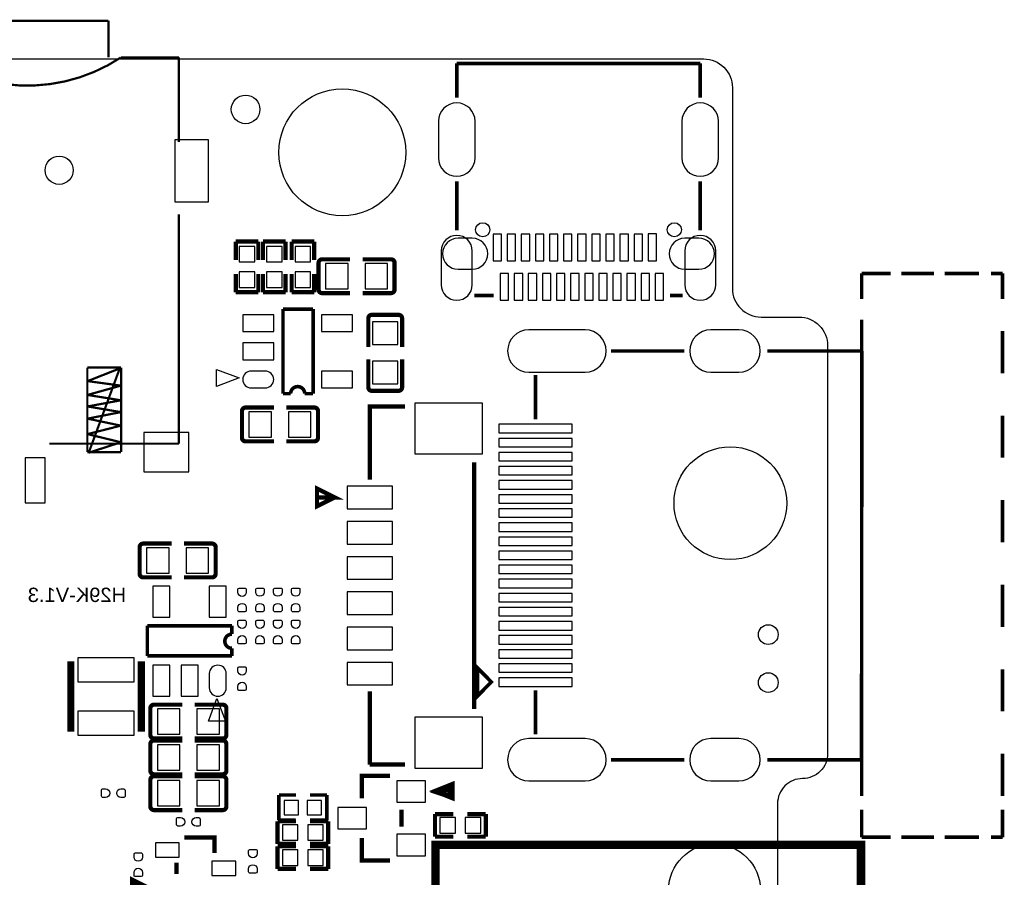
# Model space of a CAD drawing. Extents: x -29.9 to 37.3, y -29.3 to 48.8.
# Tile 8 of 8: x 2.4 to 37.3, y 18.4 to 48.8. Entities that reach past the tile are written whole.
import ezdxf

# ---------------------------------------------------------------- set-up
doc = ezdxf.new("R2010")
doc.units = 0
for name, color, linetype in [('BG_OUTLINE', 5, 'CONTINUOUS'), ('PG_SILKSCREEN_BOTTOM', 173, 'CONTINUOUS'), ('PIN_BOTTOM', 132, 'CONTINUOUS')]:
    doc.layers.add(name, color=color, linetype=linetype)

msp = doc.modelspace()

# ---------------------------------------------------------------- linework, layer by layer
at = {"layer": 'BG_OUTLINE'}
msp.add_lwpolyline([(-29.933138, -21.585428), (-29.933138, 45.35043, -0.414214), (-27.901138, 47.38243), (26.67, 47.38243, -0.414214), (27.686, 46.36643), (27.686, 39.243, 0.414214), (28.702, 38.227), (30.05074, 38.227, -0.414214), (31.06674, 37.211), (31.06674, 22.74443, -0.414214), (30.17774, 21.85543, 0.414214), (29.28874, 20.96643), (29.28874, 17.66443, 0.414214)], format="xyb", dxfattribs=at)
at = {"layer": 'PG_SILKSCREEN_BOTTOM'}
for points, const_width in [([(5.54482, 48.73498), (-6.15442, 48.73498)], 0.07874), ([(5.54482, 47.44466), (5.54482, 48.73498)], 0.07874), ([(8.04672, 44.43476), (8.04672, 47.4345)], 0.07874), ([(17.90446, 47.22368), (17.90446, 46.00448)], 0.127), ([(17.90446, 47.22368), (26.54554, 47.22368)], 0.127), ([(26.54554, 47.22368), (26.54554, 46.00448)], 0.127), ([(17.90446, 43.0403), (17.90446, 41.30294)], 0.127), ([(26.54554, 43.0403), (26.54554, 41.30294)], 0.127), ([(8.04672, 41.86428), (8.04672, 33.73374)], 0.07874), ([(10.064801, 40.904897), (10.064801, 40.254911)], 0.150089), ([(10.864799, 40.904897), (10.064801, 40.904897)], 0.150089), ([(10.864799, 40.254911), (10.864799, 40.904897)], 0.150089), ([(11.030001, 40.904897), (11.829999, 40.904897)], 0.150089), ([(11.030001, 40.254911), (11.030001, 40.904897)], 0.150089), ([(11.829999, 40.904897), (11.829999, 40.254911)], 0.150089), ([(12.046001, 40.904897), (12.046001, 40.254911)], 0.150089), ([(12.845999, 40.904897), (12.046001, 40.904897)], 0.150089), ([(12.845999, 40.254911), (12.845999, 40.904897)], 0.150089), ([(13.002311, 40.147189), (13.002311, 39.202411)], 0.150089), ([(13.129311, 40.274189), (14.121892, 40.274189)], 0.150089), ([(15.572689, 40.274189), (14.563293, 40.274189)], 0.150089), ([(15.699689, 39.202411), (15.699689, 40.147189)], 0.150089), ([(32.27324, 39.77386), (33.30194, 39.77386)], 0.127), ([(32.27324, 39.77386), (32.27324, 38.86962)], 0.127), ([(33.68548, 39.77386), (34.8361, 39.77386)], 0.127), ([(35.21964, 39.77386), (36.43884, 39.77386)], 0.127), ([(37.27196, 39.77386), (36.85794, 39.77386)], 0.127), ([(37.27196, 39.77386), (37.27196, 38.86962)], 0.127), ([(10.064801, 39.105103), (10.064801, 39.755089)], 0.150089), ([(10.864799, 39.755089), (10.864799, 39.105103)], 0.150089), ([(11.030001, 39.755089), (11.030001, 39.105103)], 0.150089), ([(11.829999, 39.105103), (11.829999, 39.755089)], 0.150089), ([(12.046001, 39.105103), (12.046001, 39.755089)], 0.150089), ([(12.845999, 39.755089), (12.845999, 39.105103)], 0.150089), ([(10.864799, 39.105103), (10.064801, 39.105103)], 0.150089), ([(11.030001, 39.105103), (11.829999, 39.105103)], 0.150089), ([(12.845999, 39.105103), (12.046001, 39.105103)], 0.150089), ([(13.129311, 39.075411), (14.121892, 39.075411)], 0.150089), ([(15.572689, 39.075411), (14.563293, 39.075411)], 0.150089), ([(18.52676, 38.989), (19.21256, 38.989)], 0.127), ([(25.4762, 38.989), (25.92324, 38.989)], 0.127), ([(11.739397, 38.509473), (11.739397, 35.509683)], 0.127), ([(12.807696, 38.509473), (11.739397, 38.509473)], 0.127), ([(12.807696, 35.509683), (12.807696, 38.509473)], 0.127), ([(14.767611, 38.178689), (14.767611, 37.169293)], 0.150089), ([(15.839389, 38.305689), (14.894611, 38.305689)], 0.150089), ([(15.966389, 38.178689), (15.966389, 37.169293)], 0.150089), ([(32.27324, 21.2344), (32.27324, 38.1381)], 0.127), ([(37.27196, 36.2331), (37.27196, 37.7317)], 0.127), ([(23.3807, 37.02304), (25.97658, 37.02304)], 0.127), ([(32.27832, 37.02304), (28.92298, 37.02304)], 0.127), ([(32.27832, 37.02304), (32.2707, 22.52218)], 0.127), ([(14.767611, 35.735311), (14.767611, 36.727892)], 0.150089), ([(15.966389, 35.735311), (15.966389, 36.727892)], 0.150089), ([(5.99694, 36.43376), (4.79552, 36.43376)], 0.07874), ([(4.79552, 36.43376), (4.79552, 33.43402)], 0.07874), ([(4.80568, 35.9537), (5.94614, 36.40328)], 0.07874), ([(5.94614, 36.40328), (4.84632, 33.4137)], 0.07874), ([(5.99694, 33.43402), (5.99694, 36.43376)], 0.07874), ([(5.98678, 35.79368), (4.80568, 35.9537)], 0.07874), ([(20.701, 36.1696), (20.701, 34.59988)], 0.127), ([(4.80568, 35.46348), (5.98678, 35.79368)], 0.07874), ([(14.894611, 35.608311), (15.839389, 35.608311)], 0.150089), ([(5.98678, 35.27298), (4.80568, 35.46348)], 0.07874), ([(4.80568, 35.05454), (5.98678, 35.27298)], 0.07874), ([(11.739397, 35.509683), (12.010898, 35.509683)], 0.127), ([(12.510795, 35.509683), (12.807696, 35.509683)], 0.127), ([(5.98678, 34.85388), (4.80568, 35.05454)], 0.07874), ([(10.284511, 34.889389), (10.284511, 33.944611)], 0.150089), ([(10.411511, 35.016389), (11.420907, 35.016389)], 0.150089), ([(12.854889, 35.016389), (11.862308, 35.016389)], 0.150089), ([(12.981889, 33.944611), (12.981889, 34.889389)], 0.150089), ([(14.8209, 32.45231), (14.8209, 35.05073), (16.07058, 35.05073)], 0.1524), ([(4.80568, 34.62274), (5.98678, 34.85388)], 0.07874), ([(5.98678, 34.37382), (4.80568, 34.62274)], 0.07874), ([(37.27196, 33.23336), (37.27196, 34.73196)], 0.127), ([(4.80568, 34.0741), (5.98678, 34.37382)], 0.07874), ([(5.98678, 33.78454), (4.80568, 34.0741)], 0.07874), ([(10.411511, 33.817611), (11.420907, 33.817611)], 0.150089), ([(12.854889, 33.817611), (11.862308, 33.817611)], 0.150089), ([(8.04672, 33.73374), (3.44678, 33.73374)], 0.07874), ([(4.84632, 33.4137), (5.98678, 33.78454)], 0.07874), ([(4.79552, 33.43402), (5.99694, 33.43402)], 0.07874), ([(18.52168, 33.07715), (18.52168, 24.32431)], 0.1524), ([(13.57122, 31.82747), (12.94638, 31.51505), (12.94638, 32.13989), (13.57122, 31.82747), (12.94638, 31.82747)], 0.1524), ([(37.27196, 30.23362), (37.27196, 31.73222)], 0.127), ([(6.652311, 30.063389), (6.652311, 29.118611)], 0.150089), ([(6.779311, 30.190389), (7.788707, 30.190389)], 0.150089), ([(9.222689, 30.190389), (8.230108, 30.190389)], 0.150089), ([(9.349689, 29.118611), (9.349689, 30.063389)], 0.150089), ([(6.779311, 28.991611), (7.788707, 28.991611)], 0.150089), ([(9.222689, 28.991611), (8.230108, 28.991611)], 0.150089), ([(37.27196, 27.23388), (37.27196, 28.73248)], 0.127), ([(6.925107, 27.27391), (6.925107, 26.205612)], 0.127), ([(9.924898, 27.27391), (6.925107, 27.27391)], 0.127), ([(9.924898, 26.97701), (9.924898, 27.27391)], 0.127), ([(6.925107, 26.205612), (9.924898, 26.205612)], 0.127), ([(9.924898, 26.205612), (9.924898, 26.477112)], 0.127), ([(4.211295, 26.014705), (4.211295, 23.515295)], 0.254), ([(6.710705, 26.014705), (6.710705, 23.515295)], 0.254), ([(19.13636, 25.28062), (18.63852, 24.78024), (18.63852, 25.781), (19.13636, 25.28062)], 0.127), ([(37.27196, 24.23414), (37.27196, 25.73274)], 0.127), ([(14.8209, 22.35327), (14.8209, 24.95169)], 0.1524), ([(20.701, 23.42134), (20.701, 24.98344)], 0.127), ([(7.160311, 24.475389), (8.169707, 24.475389)], 0.150089), ([(9.603689, 24.475389), (8.611108, 24.475389)], 0.150089), ([(7.033311, 24.348389), (7.033311, 23.403611)], 0.150089), ([(9.730689, 23.403611), (9.730689, 24.348389)], 0.150089), ([(7.033311, 23.078389), (7.033311, 22.133611)], 0.150089), ([(7.160311, 23.276611), (8.169707, 23.276611)], 0.150089), ([(7.160311, 23.205389), (8.169707, 23.205389)], 0.150089), ([(9.603689, 23.276611), (8.611108, 23.276611)], 0.150089), ([(9.603689, 23.205389), (8.611108, 23.205389)], 0.150089), ([(9.730689, 22.133611), (9.730689, 23.078389)], 0.150089), ([(37.27196, 21.2344), (37.27196, 22.733)], 0.127), ([(16.07058, 22.35327), (14.8209, 22.35327)], 0.1524), ([(23.3807, 22.52218), (25.97658, 22.52218)], 0.127), ([(32.2707, 22.52218), (28.92298, 22.52218)], 0.127), ([(7.160311, 22.006611), (8.169707, 22.006611)], 0.150089), ([(9.603689, 22.006611), (8.611108, 22.006611)], 0.150089), ([(14.539011, 21.147989), (14.539011, 21.948089), (15.539695, 21.948089)], 0.1524), ([(7.033311, 21.808389), (7.033311, 20.863611)], 0.150089), ([(7.160311, 21.935389), (8.169707, 21.935389)], 0.150089), ([(9.603689, 21.935389), (8.611108, 21.935389)], 0.150089), ([(9.730689, 20.863611), (9.730689, 21.808389)], 0.150089), ([(17.123004, 21.4106), (17.758004, 21.6646), (17.758004, 21.1566), (17.123004, 21.4106)], 0.1524), ([(11.5951, 21.2725), (11.5951, 20.3835)], 0.127), ([(12.197105, 21.2725), (11.5951, 21.2725)], 0.127), ([(13.2969, 21.2725), (12.7, 21.2725)], 0.127), ([(13.2969, 20.3835), (13.2969, 21.2725)], 0.127), ([(17.268596, 21.365718), (17.649596, 21.492718), (17.649596, 21.238718), (17.268596, 21.365718)], 0.2032), ([(7.160311, 20.736611), (8.169707, 20.736611)], 0.150089), ([(9.603689, 20.736611), (8.611108, 20.736611)], 0.150089), ([(15.940989, 20.746695), (15.940989, 20.147305)], 0.1524), ([(17.134103, 20.592999), (17.134103, 19.793001)], 0.150089), ([(17.784089, 20.592999), (17.134103, 20.592999)], 0.150089), ([(18.283911, 20.592999), (18.933897, 20.592999)], 0.150089), ([(18.933897, 20.592999), (18.933897, 19.793001)], 0.150089), ([(32.27324, 19.7739), (32.27324, 20.74672)], 0.127), ([(37.27196, 19.7739), (37.27196, 20.74672)], 0.127), ([(11.546103, 20.338999), (11.546103, 19.539001)], 0.150089), ([(12.196089, 20.338999), (11.546103, 20.338999)], 0.150089), ([(11.5951, 20.3835), (12.192, 20.3835)], 0.127), ([(12.695911, 20.338999), (13.345897, 20.338999)], 0.150089), ([(12.7, 20.3835), (13.2969, 20.3835)], 0.127), ([(13.345897, 20.338999), (13.345897, 19.539001)], 0.150089), ([(8.234705, 19.768795), (9.311589, 19.768795), (9.311589, 19.217589)], 0.1524), ([(11.546103, 19.539001), (12.196089, 19.539001)], 0.150089), ([(13.345897, 19.539001), (12.695911, 19.539001)], 0.150089), ([(15.539695, 18.945911), (14.539011, 18.945911), (14.539011, 19.746011)], 0.1524), ([(32.25099, 19.506997), (17.150994, 19.506997), (17.150994, 3.607003), (32.25099, 3.607003), (32.25099, 19.506997)], 0.299999), ([(17.134103, 19.793001), (17.784089, 19.793001)], 0.150089), ([(18.933897, 19.793001), (18.283911, 19.793001)], 0.150089), ([(32.27324, 19.7739), (33.30194, 19.7739)], 0.127), ([(33.68548, 19.7739), (34.8361, 19.7739)], 0.127), ([(35.21964, 19.7739), (36.43884, 19.7739)], 0.127), ([(37.27196, 19.7739), (36.85794, 19.7739)], 0.127), ([(11.546103, 19.449999), (11.546103, 18.650001)], 0.150089), ([(12.196089, 19.449999), (11.546103, 19.449999)], 0.150089), ([(12.695911, 19.449999), (13.345897, 19.449999)], 0.150089), ([(13.345897, 19.449999), (13.345897, 18.650001)], 0.150089), ([(7.960411, 18.869711), (7.960411, 18.468289)], 0.1524), ([(11.546103, 18.650001), (12.196089, 18.650001)], 0.150089), ([(13.345897, 18.650001), (12.695911, 18.650001)], 0.150089), ([(6.385611, 17.769789), (6.385611, 18.267705), (6.885889, 18.018811), (6.385611, 17.769789), (6.487211, 18.168595), (6.685305, 17.968011), (6.385611, 17.769789), (6.586195, 18.069611)], 0.1524)]:
    msp.add_lwpolyline(points, dxfattribs=dict(at, const_width=const_width))
for points, const_width in [([(8.04672, 47.4345), (5.98678, 47.4345, -0.228923), (0.79502, 46.73346)], 0.07874), ([(13.129311, 40.274189, 0.414448), (13.002311, 40.147189)], 0.150089), ([(15.699689, 40.147189, 0.414448), (15.572689, 40.274189)], 0.150089), ([(13.002311, 39.202411, 0.414448), (13.129311, 39.075411)], 0.150089), ([(15.572689, 39.075411, 0.414448), (15.699689, 39.202411)], 0.150089), ([(14.894611, 38.305689, 0.414448), (14.767611, 38.178689)], 0.150089), ([(15.966389, 38.178689, 0.414448), (15.839389, 38.305689)], 0.150089), ([(12.010898, 35.509683, -0.99999), (12.510795, 35.509683)], 0.127), ([(14.767611, 35.735311, 0.414448), (14.894611, 35.608311)], 0.150089), ([(15.839389, 35.608311, 0.414448), (15.966389, 35.735311)], 0.150089), ([(10.411511, 35.016389, 0.414448), (10.284511, 34.889389)], 0.150089), ([(12.981889, 34.889389, 0.414448), (12.854889, 35.016389)], 0.150089), ([(10.284511, 33.944611, 0.414448), (10.411511, 33.817611)], 0.150089), ([(12.854889, 33.817611, 0.414448), (12.981889, 33.944611)], 0.150089), ([(6.779311, 30.190389, 0.414448), (6.652311, 30.063389)], 0.150089), ([(9.349689, 30.063389, 0.414448), (9.222689, 30.190389)], 0.150089), ([(6.652311, 29.118611, 0.414448), (6.779311, 28.991611)], 0.150089), ([(9.222689, 28.991611, 0.414448), (9.349689, 29.118611)], 0.150089), ([(9.924898, 26.477112, -0.99999), (9.924898, 26.97701)], 0.127), ([(7.160311, 24.475389, 0.414448), (7.033311, 24.348389)], 0.150089), ([(9.730689, 24.348389, 0.414448), (9.603689, 24.475389)], 0.150089), ([(7.033311, 23.403611, 0.414448), (7.160311, 23.276611)], 0.150089), ([(9.603689, 23.276611, 0.414448), (9.730689, 23.403611)], 0.150089), ([(7.160311, 23.205389, 0.414448), (7.033311, 23.078389)], 0.150089), ([(9.730689, 23.078389, 0.414448), (9.603689, 23.205389)], 0.150089), ([(7.033311, 22.133611, 0.414448), (7.160311, 22.006611)], 0.150089), ([(9.603689, 22.006611, 0.414448), (9.730689, 22.133611)], 0.150089), ([(7.160311, 21.935389, 0.414448), (7.033311, 21.808389)], 0.150089), ([(9.730689, 21.808389, 0.414448), (9.603689, 21.935389)], 0.150089), ([(7.033311, 20.863611, 0.414448), (7.160311, 20.736611)], 0.150089), ([(9.603689, 20.736611, 0.414448), (9.730689, 20.863611)], 0.150089)]:
    msp.add_lwpolyline(points, format="xyb", dxfattribs=dict(at, const_width=const_width))
for points in [[(9.37895, 35.768001), (9.37895, 36.367999), (10.17905, 36.068)], [(9.69579, 23.891113), (9.095791, 23.891113), (9.39579, 24.691213)]]:
    msp.add_lwpolyline(points, close=True, dxfattribs=at)
at = {"layer": 'PIN_BOTTOM'}
for points in [[(18.5547, 43.87088), (18.5547, 45.17136, 1), (17.25422, 45.17136), (17.25422, 43.87088, 1)], [(27.19578, 43.87088), (27.19578, 45.17136, 1), (25.8953, 45.17136), (25.8953, 43.87088, 1)], [(18.45437, 39.37127), (18.45437, 40.57269, 1), (17.35455, 40.57269), (17.35455, 39.37127, 1)], [(17.95399, 39.92245), (18.45437, 39.92245, 1), (18.45437, 41.02227), (17.95399, 41.02227, 1)], [(25.99563, 39.92245), (26.49601, 39.92245, 1), (26.49601, 41.02227), (25.99563, 41.02227, 1)], [(27.09545, 39.37127), (27.09545, 40.57269, 1), (25.99563, 40.57269), (25.99563, 39.37127, 1)], [(22.45995, 37.77361), (20.46097, 37.77361, 1), (20.46097, 36.27247), (22.45995, 36.27247, 1)], [(27.92095, 37.77361), (26.92273, 37.77361, 1), (26.92273, 36.27247), (27.92095, 36.27247, 1)], [(11.110887, 36.309529), (10.610685, 36.309529, 1), (10.610685, 35.709631), (11.110887, 35.709631, 1)], [(10.137089, 28.468955), (10.137089, 28.570555, -0.375947), (10.185502, 28.612948), (10.401402, 28.612948, -0.364938), (10.437114, 28.570555), (10.437114, 28.468955, -0.999502)], [(10.771911, 28.46926), (10.771911, 28.57086, -0.375947), (10.820324, 28.613252), (11.036224, 28.613252, -0.364938), (11.071936, 28.57086), (11.071936, 28.46926, -0.999502)], [(11.406886, 28.46926), (11.406886, 28.57086, -0.375947), (11.455298, 28.613252), (11.671198, 28.613252, -0.364938), (11.706911, 28.57086), (11.706911, 28.46926, -0.999502)], [(12.041886, 28.46926), (12.041886, 28.57086, -0.375947), (12.090298, 28.613252), (12.306198, 28.613252, -0.364938), (12.341911, 28.57086), (12.341911, 28.46926, -0.999502)], [(10.437114, 27.91874), (10.437114, 27.81714, -0.375947), (10.388702, 27.774748), (10.172802, 27.774748, -0.364938), (10.137089, 27.81714), (10.137089, 27.91874, -0.999502)], [(11.071936, 27.919045), (11.071936, 27.817445, -0.375947), (11.023524, 27.775052), (10.807624, 27.775052, -0.364938), (10.771911, 27.817445), (10.771911, 27.919045, -0.999502)], [(11.706911, 27.919045), (11.706911, 27.817445, -0.375947), (11.658498, 27.775052), (11.442598, 27.775052, -0.364938), (11.406886, 27.817445), (11.406886, 27.919045, -0.999502)], [(12.341911, 27.919045), (12.341911, 27.817445, -0.375947), (12.293498, 27.775052), (12.077598, 27.775052, -0.364938), (12.041886, 27.817445), (12.041886, 27.919045, -0.999502)], [(10.137089, 27.32593), (10.137089, 27.42753, -0.375947), (10.185502, 27.469922), (10.401402, 27.469922, -0.364938), (10.437114, 27.42753), (10.437114, 27.32593, -0.999502)], [(10.772089, 27.32593), (10.772089, 27.42753, -0.375947), (10.820502, 27.469922), (11.036402, 27.469922, -0.364938), (11.072114, 27.42753), (11.072114, 27.32593, -0.999502)], [(11.406886, 27.326285), (11.406886, 27.427885, -0.375947), (11.455298, 27.470278), (11.671198, 27.470278, -0.364938), (11.706911, 27.427885), (11.706911, 27.326285, -0.999502)], [(12.042089, 27.32593), (12.042089, 27.42753, -0.375947), (12.090502, 27.469922), (12.306402, 27.469922, -0.364938), (12.342114, 27.42753), (12.342114, 27.32593, -0.999502)], [(10.437114, 26.775715), (10.437114, 26.674115, -0.375947), (10.388702, 26.631722), (10.172802, 26.631722, -0.364938), (10.137089, 26.674115), (10.137089, 26.775715, -0.999502)], [(11.072114, 26.775715), (11.072114, 26.674115, -0.375947), (11.023702, 26.631722), (10.807802, 26.631722, -0.364938), (10.772089, 26.674115), (10.772089, 26.775715, -0.999502)], [(11.706911, 26.77607), (11.706911, 26.67447, -0.375947), (11.658498, 26.632078), (11.442598, 26.632078, -0.364938), (11.406886, 26.67447), (11.406886, 26.77607, -0.999502)], [(12.342114, 26.775715), (12.342114, 26.674115, -0.375947), (12.293702, 26.631722), (12.077802, 26.631722, -0.364938), (12.042089, 26.674115), (12.042089, 26.775715, -0.999502)], [(9.125052, 25.577101), (9.125052, 25.076899, 1), (9.724949, 25.076899), (9.724949, 25.577101, 1)], [(10.136988, 25.675107), (10.136988, 25.776707, -0.375947), (10.1854, 25.8191), (10.4013, 25.8191, -0.364938), (10.437012, 25.776707), (10.437012, 25.675107, -0.999502)], [(10.437012, 25.124893), (10.437012, 25.023293, -0.375947), (10.3886, 24.9809), (10.1727, 24.9809, -0.364938), (10.136988, 25.023293), (10.136988, 25.124893, -0.999502)], [(22.45995, 23.27275), (20.46097, 23.27275, 1), (20.46097, 21.77161), (22.45995, 21.77161, 1)], [(27.92095, 23.27275), (26.92273, 23.27275, 1), (26.92273, 21.77161), (27.92095, 21.77161, 1)], [(5.439893, 21.185988), (5.338293, 21.185988, -0.375947), (5.2959, 21.2344), (5.2959, 21.4503, -0.364938), (5.338293, 21.486012), (5.439893, 21.486012, -0.999502)], [(5.990107, 21.486012), (6.091707, 21.486012, -0.375947), (6.1341, 21.4376), (6.1341, 21.2217, -0.364938), (6.091707, 21.185988), (5.990107, 21.185988, -0.999502)], [(8.106893, 20.169988), (8.005293, 20.169988, -0.375947), (7.9629, 20.2184), (7.9629, 20.4343, -0.364938), (8.005293, 20.470012), (8.106893, 20.470012, -0.999502)], [(8.657107, 20.470012), (8.758707, 20.470012, -0.375947), (8.8011, 20.4216), (8.8011, 20.2057, -0.364938), (8.758707, 20.169988), (8.657107, 20.169988, -0.999502)], [(10.517988, 19.198107), (10.517988, 19.299707, -0.375947), (10.5664, 19.3421), (10.7823, 19.3421, -0.364938), (10.818012, 19.299707), (10.818012, 19.198107, -0.999502)], [(6.453988, 19.071107), (6.453988, 19.172707, -0.375947), (6.5024, 19.2151), (6.7183, 19.2151, -0.364938), (6.754012, 19.172707), (6.754012, 19.071107, -0.999502)], [(6.754012, 18.520893), (6.754012, 18.419293, -0.375947), (6.7056, 18.3769), (6.4897, 18.3769, -0.364938), (6.453988, 18.419293), (6.453988, 18.520893, -0.999502)], [(10.818012, 18.647893), (10.818012, 18.546293, -0.375947), (10.7696, 18.5039), (10.5537, 18.5039, -0.364938), (10.517988, 18.546293), (10.517988, 18.647893, -0.999502)]]:
    msp.add_lwpolyline(points, format="xyb", close=True, dxfattribs=at)
for points in [[(7.896352, 42.313733), (9.096248, 42.313733), (9.096248, 44.513627), (7.896352, 44.513627)], [(19.4945, 40.2209), (19.4945, 41.17086), (19.19478, 41.17086), (19.19478, 40.2209)], [(19.99488, 40.2209), (19.99488, 41.17086), (19.69516, 41.17086), (19.69516, 40.2209)], [(20.49526, 40.2209), (20.49526, 41.17086), (20.19554, 41.17086), (20.19554, 40.2209)], [(20.99564, 40.2209), (20.99564, 41.17086), (20.69592, 41.17086), (20.69592, 40.2209)], [(21.49602, 40.2209), (21.49602, 41.17086), (21.1963, 41.17086), (21.1963, 40.2209)], [(21.99386, 40.2209), (21.99386, 41.17086), (21.69414, 41.17086), (21.69414, 40.2209)], [(22.49424, 40.2209), (22.49424, 41.17086), (22.19452, 41.17086), (22.19452, 40.2209)], [(22.99462, 40.2209), (22.99462, 41.17086), (22.6949, 41.17086), (22.6949, 40.2209)], [(23.495, 40.2209), (23.495, 41.17086), (23.19528, 41.17086), (23.19528, 40.2209)], [(23.99538, 40.2209), (23.99538, 41.17086), (23.69566, 41.17086), (23.69566, 40.2209)], [(24.49576, 40.2209), (24.49576, 41.17086), (24.19604, 41.17086), (24.19604, 40.2209)], [(24.99614, 40.22344), (24.99614, 41.1734), (24.69642, 41.1734), (24.69642, 40.22344)], [(10.189845, 40.180133), (10.739755, 40.180133), (10.739755, 40.730043), (10.189845, 40.730043)], [(11.704955, 40.730043), (11.155045, 40.730043), (11.155045, 40.180133), (11.704955, 40.180133)], [(12.171045, 40.180133), (12.720955, 40.180133), (12.720955, 40.730043), (12.171045, 40.730043)], [(14.051051, 39.224839), (14.051051, 40.124736), (13.250951, 40.124736), (13.250951, 39.224839)], [(15.451049, 39.224839), (15.451049, 40.124736), (14.650949, 40.124736), (14.650949, 39.224839)], [(10.189845, 39.279957), (10.739755, 39.279957), (10.739755, 39.829867), (10.189845, 39.829867)], [(11.704955, 39.829867), (11.155045, 39.829867), (11.155045, 39.279957), (11.704955, 39.279957)], [(12.171045, 39.279957), (12.720955, 39.279957), (12.720955, 39.829867), (12.171045, 39.829867)], [(19.44624, 39.77132), (19.44624, 38.82136), (19.74596, 38.82136), (19.74596, 39.77132)], [(19.94662, 39.77132), (19.94662, 38.82136), (20.24634, 38.82136), (20.24634, 39.77132)], [(20.44446, 39.77132), (20.44446, 38.82136), (20.74418, 38.82136), (20.74418, 39.77132)], [(20.94484, 39.77132), (20.94484, 38.82136), (21.24456, 38.82136), (21.24456, 39.77132)], [(21.44522, 39.77132), (21.44522, 38.82136), (21.74494, 38.82136), (21.74494, 39.77132)], [(21.9456, 39.77132), (21.9456, 38.82136), (22.24532, 38.82136), (22.24532, 39.77132)], [(22.44598, 39.77132), (22.44598, 38.82136), (22.7457, 38.82136), (22.7457, 39.77132)], [(22.94636, 39.77132), (22.94636, 38.82136), (23.24608, 38.82136), (23.24608, 39.77132)], [(23.4442, 39.77132), (23.4442, 38.82136), (23.74392, 38.82136), (23.74392, 39.77132)], [(23.94458, 39.77132), (23.94458, 38.82136), (24.2443, 38.82136), (24.2443, 39.77132)], [(24.44496, 39.77132), (24.44496, 38.82136), (24.74468, 38.82136), (24.74468, 39.77132)], [(24.94534, 39.77132), (24.94534, 38.82136), (25.24506, 38.82136), (25.24506, 39.77132)], [(10.310736, 38.309525), (10.310736, 37.709627), (11.410836, 37.709627), (11.410836, 38.309525)], [(13.110832, 38.309525), (13.110832, 37.709627), (14.210932, 37.709627), (14.210932, 38.309525)], [(15.816948, 38.057049), (14.917052, 38.057049), (14.917052, 37.256949), (15.816948, 37.256949)], [(10.310736, 37.309527), (10.310736, 36.709629), (11.410836, 36.709629), (11.410836, 37.309527)], [(15.816948, 36.657051), (14.917052, 36.657051), (14.917052, 35.856951), (15.816948, 35.856951)], [(13.110832, 36.309529), (13.110832, 35.709631), (14.210932, 35.709631), (14.210932, 36.309529)], [(18.82013, 35.17646), (16.41983, 35.17646), (16.41983, 33.3756), (18.82013, 33.3756)], [(10.533151, 34.866948), (10.533151, 33.967052), (11.333251, 33.967052), (11.333251, 34.866948)], [(11.933149, 34.866948), (11.933149, 33.967052), (12.733249, 33.967052), (12.733249, 34.866948)], [(19.40052, 34.12236), (22.00148, 34.12236), (22.00148, 34.42208), (19.40052, 34.42208)], [(6.797192, 32.734021), (8.397088, 32.734021), (8.397088, 34.134019), (6.797192, 34.134019)], [(19.40052, 33.62198), (22.00148, 33.62198), (22.00148, 33.9217), (19.40052, 33.9217)], [(2.596401, 31.633312), (3.296399, 31.633312), (3.296399, 33.233208), (2.596401, 33.233208)], [(19.40052, 33.12414), (22.00148, 33.12414), (22.00148, 33.42386), (19.40052, 33.42386)], [(19.40052, 32.62376), (22.00148, 32.62376), (22.00148, 32.92348), (19.40052, 32.92348)], [(15.621, 32.22752), (14.0208, 32.22752), (14.0208, 31.42742), (15.621, 31.42742)], [(19.40052, 32.12338), (22.00148, 32.12338), (22.00148, 32.4231), (19.40052, 32.4231)], [(19.40052, 31.623), (22.00148, 31.623), (22.00148, 31.92272), (19.40052, 31.92272)], [(19.40052, 31.12262), (22.00148, 31.12262), (22.00148, 31.42234), (19.40052, 31.42234)], [(15.621, 30.9753), (14.0208, 30.9753), (14.0208, 30.1752), (15.621, 30.1752)], [(19.40052, 30.62224), (22.00148, 30.62224), (22.00148, 30.92196), (19.40052, 30.92196)], [(19.40052, 30.12186), (22.00148, 30.12186), (22.00148, 30.42158), (19.40052, 30.42158)], [(6.900951, 30.040948), (6.900951, 29.141052), (7.701051, 29.141052), (7.701051, 30.040948)], [(8.300949, 30.040948), (8.300949, 29.141052), (9.101049, 29.141052), (9.101049, 30.040948)], [(15.621, 29.72562), (14.0208, 29.72562), (14.0208, 28.92552), (15.621, 28.92552)], [(19.40052, 29.62402), (22.00148, 29.62402), (22.00148, 29.92374), (19.40052, 29.92374)], [(19.40052, 29.12364), (22.00148, 29.12364), (22.00148, 29.42336), (19.40052, 29.42336)], [(7.125056, 27.577047), (7.724953, 27.577047), (7.724953, 28.677146), (7.125056, 28.677146)], [(9.125052, 27.577047), (9.724949, 27.577047), (9.724949, 28.677146), (9.125052, 28.677146)], [(19.40052, 28.62326), (22.00148, 28.62326), (22.00148, 28.92298), (19.40052, 28.92298)], [(15.621, 28.47594), (14.0208, 28.47594), (14.0208, 27.67584), (15.621, 27.67584)], [(19.40052, 28.12288), (22.00148, 28.12288), (22.00148, 28.4226), (19.40052, 28.4226)], [(19.40052, 27.6225), (22.00148, 27.6225), (22.00148, 27.92222), (19.40052, 27.92222)], [(19.40052, 27.12212), (22.00148, 27.12212), (22.00148, 27.42184), (19.40052, 27.42184)], [(15.621, 27.22626), (14.0208, 27.22626), (14.0208, 26.42616), (15.621, 26.42616)], [(19.40052, 26.62428), (22.00148, 26.62428), (22.00148, 26.924), (19.40052, 26.924)], [(19.40052, 26.1239), (22.00148, 26.1239), (22.00148, 26.42362), (19.40052, 26.42362)], [(4.461497, 25.289561), (6.460503, 25.289561), (6.460503, 26.140461), (4.461497, 26.140461)], [(7.125056, 24.776951), (7.724953, 24.776951), (7.724953, 25.87705), (7.125056, 25.87705)], [(8.125054, 24.776951), (8.724951, 24.776951), (8.724951, 25.87705), (8.125054, 25.87705)], [(15.621, 25.97658), (14.0208, 25.97658), (14.0208, 25.17648), (15.621, 25.17648)], [(19.40052, 25.62352), (22.00148, 25.62352), (22.00148, 25.92324), (19.40052, 25.92324)], [(19.40052, 25.12314), (22.00148, 25.12314), (22.00148, 25.42286), (19.40052, 25.42286)], [(4.461497, 23.389539), (6.460503, 23.389539), (6.460503, 24.240439), (4.461497, 24.240439)], [(7.281951, 24.325948), (7.281951, 23.426052), (8.082051, 23.426052), (8.082051, 24.325948)], [(8.681949, 24.325948), (8.681949, 23.426052), (9.482049, 23.426052), (9.482049, 24.325948)], [(18.82013, 24.0284), (16.41983, 24.0284), (16.41983, 22.22754), (18.82013, 22.22754)], [(7.281951, 23.055948), (7.281951, 22.156052), (8.082051, 22.156052), (8.082051, 23.055948)], [(8.681949, 23.055948), (8.681949, 22.156052), (9.482049, 22.156052), (9.482049, 23.055948)], [(7.281951, 21.785948), (7.281951, 20.886052), (8.082051, 20.886052), (8.082051, 21.785948)], [(8.681949, 21.785948), (8.681949, 20.886052), (9.482049, 20.886052), (9.482049, 21.785948)], [(16.796995, 21.778011), (15.780995, 21.778011), (15.780995, 21.016011), (16.796995, 21.016011)], [(12.2936, 20.574), (12.2936, 21.082), (11.7856, 21.082), (11.7856, 20.574)], [(13.1064, 20.574), (13.1064, 21.082), (12.5984, 21.082), (12.5984, 20.574)], [(14.699005, 20.828), (13.683005, 20.828), (13.683005, 20.066), (14.699005, 20.066)], [(17.858867, 19.918045), (17.858867, 20.467955), (17.308957, 20.467955), (17.308957, 19.918045)], [(18.759043, 19.918045), (18.759043, 20.467955), (18.209133, 20.467955), (18.209133, 19.918045)], [(12.270867, 19.664045), (12.270867, 20.213955), (11.720957, 20.213955), (11.720957, 19.664045)], [(13.171043, 19.664045), (13.171043, 20.213955), (12.621133, 20.213955), (12.621133, 19.664045)], [(7.209739, 19.068986), (8.060639, 19.068986), (8.060639, 19.569392), (7.209739, 19.569392)], [(16.796995, 19.877989), (15.780995, 19.877989), (15.780995, 19.115989), (16.796995, 19.115989)], [(12.270867, 18.775045), (12.270867, 19.324955), (11.720957, 19.324955), (11.720957, 18.775045)], [(13.171043, 18.775045), (13.171043, 19.324955), (12.621133, 19.324955), (12.621133, 18.775045)], [(9.211361, 18.418797), (10.062261, 18.418797), (10.062261, 18.919203), (9.211361, 18.919203)]]:
    msp.add_lwpolyline(points, close=True, dxfattribs=at)
for centre, radius in [((13.843, 44.069), 2.25044), ((10.414, 45.593), 0.508), ((3.7973, 43.434), 0.499999), ((18.82648, 41.32326), 0.25019), ((25.62606, 41.32326), 0.25019), ((27.61488, 31.623), 2.00025), ((27.61488, 31.623), 2.00025), ((28.95981, 26.9621), 0.35052), ((28.95981, 25.2603), 0.35052), ((27.051, 17.907), 1.625003), ((27.051, 17.907), 1.625003)]:
    msp.add_circle(centre, radius, dxfattribs=at)

# ---------------------------------------------------------------- texts
at = {"layer": 'PG_SILKSCREEN_BOTTOM', "text_generation_flag": 2, "width": 1.05}
msp.add_text('H29K-V1.3', height=0.508, dxfattribs=at).set_placement((6.173114, 28.1178))

doc.saveas('drawing.dxf')
